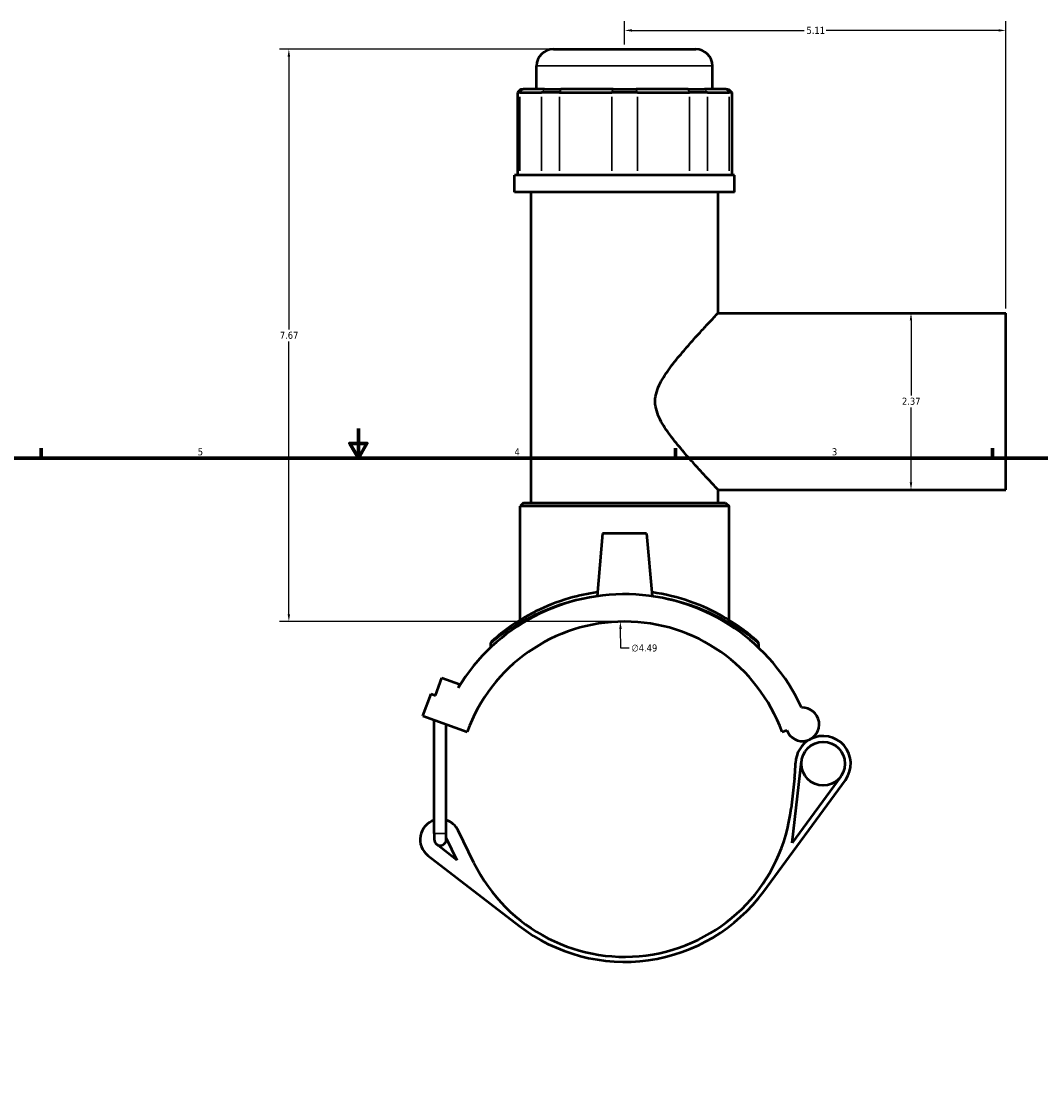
# Model space of a CAD drawing. Header units: inches. Extents: x -0.9 to 54.4, y -1.4 to 54.1.
# Tile 3 of 7: x 12.5 to 26.1, y 12.7 to 26.9. Entities that reach past the tile are written whole.
import ezdxf

# ---------------------------------------------------------------- set-up
doc = ezdxf.new("R2010")
doc.units = ezdxf.units.IN
doc.header["$MEASUREMENT"] = 0
for name, color, linetype, lineweight in [('Border (ANSI)', 7, 'Continuous', 70), ('Dimension (ANSI)', 7, 'Continuous', 25), ('Visible (ANSI)', 7, 'Continuous', 50), ('Visible Narrow (ANSI)', 7, 'Continuous', 35)]:
    doc.layers.add(name, color=color, linetype=linetype, lineweight=lineweight)
doc.styles.add('Note Text (ANSI)', font='tahoma.ttf')
doc.dimstyles.new('Default (ANSI)', dxfattribs={"dimtxt": 0.094488, "dimasz": 0.098425, "dimexe": 0.125, "dimexo": 0.0625, "dimgap": 0.031496, "dimtad": 0, "dimtih": 1, "dimtoh": 1, "dimrnd": 1e-08, "dimzin": 4, "dimdsep": 46, "dimtxsty": 'Note Text (ANSI)', "dimcen": 0.09, "dimdle": 0.393701, "dimclrd": 256, "dimclre": 256, "dimclrt": 5, "dimadec": 0, "dimazin": 1, "dimtfac": 1, "dimtofl": 0, "dimtmove": 0, "dimatfit": 3, "dimfxl": 1, "dimtolj": 1, "dimtzin": 4, "dimlwd": -1, "dimlwe": -1, "dimarcsym": 0})

# ---------------------------------------------------------------- blocks, each defined once
blk = doc.blocks.new('Borders Default Border')
at = {"layer": 'Border (ANSI)'}
for p, q in [((12.75, 21), (12.75, 21.134)), ((21.25, 21), (21.25, 21.134)), ((25.5, 21), (25.5, 21.134))]:
    blk.add_line(p, q, dxfattribs=at)
at = {"layer": 'Border (ANSI)', "flags": 128}
for points in [[(17, 21.4), (17, 21), (16.885, 21.2), (17.115, 21.2), (17, 21)], [(0.5, 1), (0.5, 21), (33.5, 21), (33.5, 1), (0.5, 1)]]:
    blk.add_lwpolyline(points, dxfattribs=at)
at = {"layer": 'Border (ANSI)', "color": 5, "true_color": 0x0000ff, "char_height": 0.0945, "attachment_point": 7, "style": 'Note Text (ANSI)'}
for s, insert in [('5', (14.847, 21.038)), ('4', (19.092, 21.04)), ('3', (23.346, 21.038))]:
    blk.add_mtext(s, dxfattribs=dict(at, insert=insert))
blk = doc.blocks.new('*D7')
at = {"layer": 'Defpoints', "color": 0, "transparency": 16777216}
for p in [(20.51, 18.812), (20.625, 14.321)]:
    blk.add_point(p, dxfattribs=at)
at = {"layer": 'Dimension (ANSI)', "transparency": 16777216}
for p, q in [((20.519, 18.455), (20.512, 18.713)), ((20.628, 18.455), (20.519, 18.455))]:
    blk.add_line(p, q, dxfattribs=at)
blk.add_solid([(20.529, 18.714), (20.496, 18.713), (20.51, 18.812)], dxfattribs=at)
at = {"layer": 'Dimension (ANSI)', "color": 5, "transparency": 16777216, "insert": (20.66, 18.506), "char_height": 0.0945, "attachment_point": 1, "style": 'Note Text (ANSI)'}
blk.add_mtext('\\A1;∅4.49', dxfattribs=at)
blk = doc.blocks.new('*D8')
at = {"layer": 'Defpoints', "color": 0, "transparency": 16777216}
for p in [(25.677, 26.734), (20.567, 26.482), (25.677, 22.945)]:
    blk.add_point(p, dxfattribs=at)
at = {"layer": 'Dimension (ANSI)', "transparency": 16777216}
for p, q in [((20.567, 26.545), (20.567, 26.859)), ((25.677, 23.008), (25.677, 26.859)), ((20.665, 26.734), (22.974, 26.734)), ((25.579, 26.734), (23.27, 26.734))]:
    blk.add_line(p, q, dxfattribs=at)
for points in [[(20.665, 26.75), (20.665, 26.717), (20.567, 26.734)], [(25.579, 26.75), (25.579, 26.717), (25.677, 26.734)]]:
    blk.add_solid(points, dxfattribs=at)
at = {"layer": 'Dimension (ANSI)', "color": 5, "transparency": 16777216, "insert": (23.005, 26.782), "char_height": 0.0945, "attachment_point": 1, "style": 'Note Text (ANSI)'}
blk.add_mtext('\\A1;5.11', dxfattribs=at)
blk = doc.blocks.new('*D9')
at = {"layer": 'Defpoints', "color": 0, "transparency": 16777216}
for p in [(24.406, 22.945), (24.406, 20.579), (24.406, 20.579)]:
    blk.add_point(p, dxfattribs=at)
at = {"layer": 'Dimension (ANSI)', "transparency": 16777216}
for p, q in [((24.406, 22.847), (24.406, 21.843)), ((24.406, 20.678), (24.406, 21.682))]:
    blk.add_line(p, q, dxfattribs=at)
for points in [[(24.389, 22.847), (24.422, 22.847), (24.406, 22.945)], [(24.389, 20.678), (24.422, 20.678), (24.406, 20.579)]]:
    blk.add_solid(points, dxfattribs=at)
at = {"layer": 'Dimension (ANSI)', "color": 5, "transparency": 16777216, "insert": (24.285, 21.812), "char_height": 0.0945, "attachment_point": 1, "style": 'Note Text (ANSI)'}
blk.add_mtext('\\A1;2.37', dxfattribs=at)
blk = doc.blocks.new('*D11')
at = {"layer": 'Defpoints', "color": 0, "transparency": 16777216}
for p in [(16.068, 26.482), (19.613, 26.482), (20.567, 18.812)]:
    blk.add_point(p, dxfattribs=at)
at = {"layer": 'Dimension (ANSI)', "transparency": 16777216}
for p, q in [((19.55, 26.482), (15.943, 26.482)), ((16.068, 26.384), (16.068, 22.728)), ((16.068, 18.911), (16.068, 22.567)), ((20.505, 18.812), (15.943, 18.812))]:
    blk.add_line(p, q, dxfattribs=at)
for points in [[(16.052, 26.384), (16.084, 26.384), (16.068, 26.482)], [(16.052, 18.911), (16.084, 18.911), (16.068, 18.812)]]:
    blk.add_solid(points, dxfattribs=at)
at = {"layer": 'Dimension (ANSI)', "color": 5, "transparency": 16777216, "insert": (15.947, 22.696), "char_height": 0.0945, "attachment_point": 1, "style": 'Note Text (ANSI)'}
blk.add_mtext('\\A1;7.67', dxfattribs=at)

msp = doc.modelspace()

# ---------------------------------------------------------------- linework, layer by layer
at = {"layer": 'Visible (ANSI)'}
for p, q in [((19.6129, 26.4824), (21.5212, 26.4824)), ((19.3883, 25.9455), (19.3883, 26.2578)), ((21.7458, 25.9455), (21.7458, 26.2578)), ((19.1756, 25.9455), (19.1307, 25.9005)), ((19.1648, 25.9005), (19.1307, 25.9005)), ((19.1307, 25.9005), (19.1307, 24.795)), ((19.1648, 25.9005), (19.454, 25.9005)), ((19.1756, 25.9455), (19.2063, 25.9455)), ((19.4955, 25.9455), (19.2063, 25.9455)), ((19.6971, 25.9005), (19.454, 25.9005)), ((19.4955, 25.9455), (19.7143, 25.9455)), ((19.6971, 25.9005), (20.3952, 25.9005)), ((20.4123, 25.9455), (19.7143, 25.9455)), ((20.739, 25.9005), (20.3952, 25.9005)), ((20.4123, 25.9455), (20.7218, 25.9455)), ((21.4198, 25.9455), (20.7218, 25.9455)), ((20.739, 25.9005), (21.437, 25.9005)), ((21.4198, 25.9455), (21.6386, 25.9455)), ((21.6801, 25.9005), (21.437, 25.9005)), ((21.9278, 25.9455), (21.6386, 25.9455)), ((21.6801, 25.9005), (21.9693, 25.9005)), ((21.9278, 25.9455), (21.9585, 25.9455)), ((21.9585, 25.9455), (22.0035, 25.9005)), ((22.0035, 25.9005), (21.9693, 25.9005)), ((22.0035, 25.9005), (22.0035, 24.795)), ((22.0405, 24.795), (19.0936, 24.795)), ((19.0936, 24.5649), (19.0936, 24.795)), ((22.0405, 24.5649), (22.0405, 24.795)), ((22.0405, 24.5649), (19.0936, 24.5649)), ((19.3147, 20.4026), (19.3147, 24.5649)), ((21.8195, 22.9454), (21.8195, 24.5649)), ((21.8195, 22.9454), (25.6771, 22.9454)), ((25.6771, 20.5793), (25.6771, 22.9454)), ((21.8195, 20.5793), (25.6771, 20.5793)), ((21.8195, 20.4026), (21.8195, 20.5793)), ((19.2122, 20.4026), (19.1673, 20.3577)), ((21.9668, 20.3577), (19.1673, 20.3577)), ((19.1673, 18.8317), (19.1673, 20.3577)), ((19.2122, 20.4026), (21.9219, 20.4026)), ((21.9219, 20.4026), (21.9668, 20.3577)), ((21.9668, 18.8317), (21.9668, 20.3577)), ((20.2718, 19.9935), (20.1981, 19.1518)), ((20.8623, 19.9935), (20.2718, 19.9935)), ((20.8623, 19.9935), (20.936, 19.1518)), ((18.7702, 18.5117), (18.7702, 18.4617)), ((22.3639, 18.5117), (22.3639, 18.4617)), ((18.0321, 17.8236), (18.1182, 18.06)), ((18.1182, 18.06), (18.3545, 17.9739)), ((18.3545, 17.9739), (18.337, 17.9257)), ((17.8655, 17.5496), (17.973, 17.8451)), ((17.973, 17.8451), (18.0321, 17.8236)), ((17.8655, 17.5496), (18.4564, 17.3345)), ((18.0155, 15.9733), (18.0155, 17.495)), ((18.1772, 15.9733), (18.1772, 17.4361)), ((22.6777, 17.3345), (22.741, 17.3575)), ((22.8133, 15.8487), (22.9387, 16.9412)), ((22.4318, 15.1971), (23.5272, 16.6889)), ((22.8447, 16.7132), (22.7985, 16.3101)), ((23.4642, 16.7351), (22.8133, 15.8487)), ((18.0155, 15.9733), (18.0155, 15.8925)), ((18.1772, 15.8925), (18.1772, 15.9733)), ((18.5492, 15.5799), (18.3385, 16.0108)), ((18.3213, 15.6165), (18.0469, 15.8285)), ((18.1772, 15.9112), (18.3213, 15.6165)), ((17.9316, 15.6792), (19.1524, 14.7357))]:
    msp.add_line(p, q, dxfattribs=at)
msp.add_circle((23.2288, 16.9079), 0.292, dxfattribs=at)
for centre, radius, start, end in [((19.6129, 26.2578), 0.2246, 90, 180), ((21.5212, 26.2578), 0.2246, 0, 90), ((20.5671, 16.5663), 2.6117, 24.72321, 148.63512), ((20.5671, 16.5663), 2.2461, 20, 160), ((18.8151, 18.5117), 0.0449, 132.00406, 180), ((22.319, 18.5117), 0.0449, 0, 47.99594), ((22.952, 17.4344), 0.2246, 200, 93.23107), ((23.2288, 16.9079), 0.3702, 117.73326, 178.65469), ((23.2288, 16.9079), 0.3702, 323.71097, 117.73326), ((20.6133, 16.9694), 2.2461, 353.45136, 358.65469), ((20.5671, 16.5663), 2.2461, 206.0497, 353.45136), ((18.0964, 15.8925), 0.2695, 107.4576, 232.3039), ((18.0964, 15.8925), 0.2695, 26.0497, 72.5424), ((18.0964, 15.8925), 0.0809, 180, 232.3039), ((18.0964, 15.8925), 0.0809, 232.3039, 0), ((20.5671, 16.5663), 2.3134, 232.3039, 323.71097)]:
    msp.add_arc(centre, radius, start, end, dxfattribs=at)
for points, knots in [([(21.8195, 20.5793), (21.8195, 20.5793), (21.8116, 20.5876), (21.7804, 20.6207), (21.7572, 20.6454), (21.6986, 20.7081), (21.6631, 20.7461), (21.585, 20.831), (21.5422, 20.8777), (21.4505, 20.98), (21.3977, 21.0397), (21.2899, 21.1667), (21.2349, 21.2339), (21.1313, 21.3729), (21.0829, 21.4439), (21.0257, 21.5561), (21.0093, 21.5945), (20.9854, 21.6749), (20.978, 21.717), (20.978, 21.8077), (20.9854, 21.8498), (21.0093, 21.9303), (21.0257, 21.9686), (21.0829, 22.0808), (21.1313, 22.1519), (21.2349, 22.2908), (21.2899, 22.358), (21.3977, 22.485), (21.4505, 22.5448), (21.5422, 22.647), (21.585, 22.6938), (21.6631, 22.7786), (21.6986, 22.8167), (21.7572, 22.8794), (21.7804, 22.904), (21.8116, 22.9371), (21.8195, 22.9454), (21.8195, 22.9454)], [5.2196127, 5.2196127, 5.2196127, 5.2196127, 5.8332186, 5.8332186, 6.4468245, 6.4468245, 7.0604304, 7.0604304, 7.6740362, 7.6740362, 8.3653335, 8.3653335, 9.0566308, 9.0566308, 9.7479281, 9.7479281, 10.0935768, 10.0935768, 10.4392254, 10.4392254, 10.7848741, 10.7848741, 11.1305227, 11.1305227, 11.82182, 11.82182, 12.5131173, 12.5131173, 13.2044146, 13.2044146, 13.8180205, 13.8180205, 14.4316264, 14.4316264, 15.0452322, 15.0452322, 15.6588381, 15.6588381, 15.6588381, 15.6588381]), ([(20.2028, 19.2042), (20.0736, 19.1863), (19.9486, 19.1593), (19.664, 19.0775), (19.5121, 19.0158), (19.2324, 18.8765), (19.1086, 18.7975), (18.9106, 18.6551), (18.8388, 18.5927), (18.7921, 18.5515), (18.7852, 18.5454), (18.7852, 18.5454)], [22.4276037, 22.4276037, 22.4276037, 22.4276037, 23.4162956, 23.4162956, 24.82483, 24.82483, 26.385355, 26.385355, 28.0152835, 28.0152835, 28.6896341, 28.6896341, 28.6896341, 28.6896341]), ([(22.349, 18.5451), (22.349, 18.5451), (22.3346, 18.5584), (22.2753, 18.6096), (22.2266, 18.6504), (22.0894, 18.7531), (21.9954, 18.8174), (21.7573, 18.9529), (21.6075, 19.0241), (21.2834, 19.1363), (21.1116, 19.1792), (20.9314, 19.2042)], [14.344806, 14.344806, 14.344806, 14.344806, 15.3108781, 15.3108781, 16.4166778, 16.4166778, 17.7263228, 17.7263228, 19.2270901, 19.2270901, 20.6068173, 20.6068173, 20.6068173, 20.6068173])]:
    msp.add_open_spline(points, degree=3, knots=knots, dxfattribs=at)
at = {"layer": 'Visible Narrow (ANSI)'}
for p, q in [((21.7313, 26.2578), (19.4028, 26.2578)), ((19.1648, 24.8502), (19.1648, 25.8453)), ((19.2043, 25.9432), (19.1669, 25.9028)), ((19.454, 25.8453), (19.454, 24.8502)), ((19.4934, 25.9432), (19.4561, 25.9028)), ((19.6971, 24.8502), (19.6971, 25.8453)), ((19.7134, 25.9432), (19.698, 25.9028)), ((20.3952, 25.8453), (20.3952, 24.8502)), ((20.4115, 25.9432), (20.396, 25.9028)), ((20.7226, 25.9432), (20.7381, 25.9028)), ((20.739, 24.8502), (20.739, 25.8453)), ((21.4207, 25.9432), (21.4362, 25.9028)), ((21.437, 25.8453), (21.437, 24.8502)), ((21.6407, 25.9432), (21.6781, 25.9028)), ((21.6801, 24.8502), (21.6801, 25.8453)), ((21.9298, 25.9432), (21.9672, 25.9028)), ((21.9693, 25.8453), (21.9693, 24.8502)), ((18.0165, 15.9733), (18.1763, 15.9733))]:
    msp.add_line(p, q, dxfattribs=at)
msp.add_arc((22.319, 18.5117), 0.0449, 2.3998, 45.59614, dxfattribs=at)
for points, knots in [([(18.7703, 18.512), (18.7704, 18.512), (18.7773, 18.518), (18.8244, 18.5585), (18.8968, 18.6198), (19.0965, 18.7599), (19.2213, 18.8375), (19.5033, 18.9745), (19.6564, 19.0351), (19.9432, 19.1155), (20.0689, 19.1419), (20.1989, 19.1595)], [-28.6896341, -28.6896341, -28.6896341, -28.6896341, -28.0152835, -28.0152835, -26.385355, -26.385355, -24.82483, -24.82483, -23.4162956, -23.4162956, -22.4297915, -22.4297915, -22.4297915, -22.4297915]), ([(20.9353, 19.1596), (21.1167, 19.135), (21.2896, 19.0929), (21.6161, 18.9826), (21.7672, 18.9127), (22.0073, 18.7794), (22.1021, 18.7162), (22.2404, 18.6152), (22.2895, 18.5751), (22.3493, 18.5248), (22.3639, 18.5117), (22.3639, 18.5117)], [-20.6046295, -20.6046295, -20.6046295, -20.6046295, -19.2270901, -19.2270901, -17.7263228, -17.7263228, -16.4166778, -16.4166778, -15.3108781, -15.3108781, -14.344806, -14.344806, -14.344806, -14.344806])]:
    msp.add_open_spline(points, degree=3, knots=knots, dxfattribs=at)

# ---------------------------------------------------------------- block references
msp.add_blockref('Borders Default Border', (0, 0))

# ---------------------------------------------------------------- dimensions: what is measured, and where the dimension line sits
at = {"layer": 'Dimension (ANSI)'}
for base, p1, p2, angle, override, picture, middle in [((25.6771, 26.7338), (20.5671, 26.4824), (25.6771, 22.9454), 180, {"dimgap": 0.031496, "dimtih": 0, "dimtoh": 0, "dimdec": 2, "dimtol": 0, "dimlim": 0, "dimtp": 0, "dimtm": 0, "dimtdec": 2, "dimatfit": 1}, '*D8', (23.1221, 26.7338)), ((16.0679, 26.4824), (20.5671, 18.8124), (19.6129, 26.4824), 90, {"dimgap": 0.031496, "dimdec": 2, "dimtol": 0, "dimlim": 0, "dimtp": 0, "dimtm": 0, "dimtdec": 2, "dimatfit": 1}, '*D11', (16.0679, 22.6474)), ((24.4057, 20.5793), (24.4057, 22.9454), (24.4057, 20.5793), 270, {"dimgap": 0.031496, "dimdec": 2, "dimse1": 1, "dimse2": 1, "dimtol": 0, "dimlim": 0, "dimtp": 0, "dimtm": 0, "dimtdec": 2, "dimatfit": 1}, '*D9', (24.4057, 21.7624))]:
    dim = msp.add_linear_dim(base=base, p1=p1, p2=p2, angle=angle, dimstyle='Default (ANSI)', override=override, dxfattribs=at)
    dim.commit()
    dim.dimension.update_dxf_attribs({"geometry": picture, "text_midpoint": middle, "dimtype": 160})
dim = msp.add_diameter_dim_2p(p1=(20.6245, 14.321), p2=(20.5096, 18.8116), dimstyle='Default (ANSI)', override={"dimgap": 0.031496, "dimdec": 2, "dimlfac": 1, "dimtol": 0, "dimlim": 0, "dimtp": 0, "dimtm": 0, "dimtdec": 2}, dxfattribs=at)
dim.commit()
dim.dimension.update_dxf_attribs({"geometry": '*D7', "text_midpoint": (20.8316, 18.4553), "dimtype": 163})

doc.saveas('drawing.dxf')
